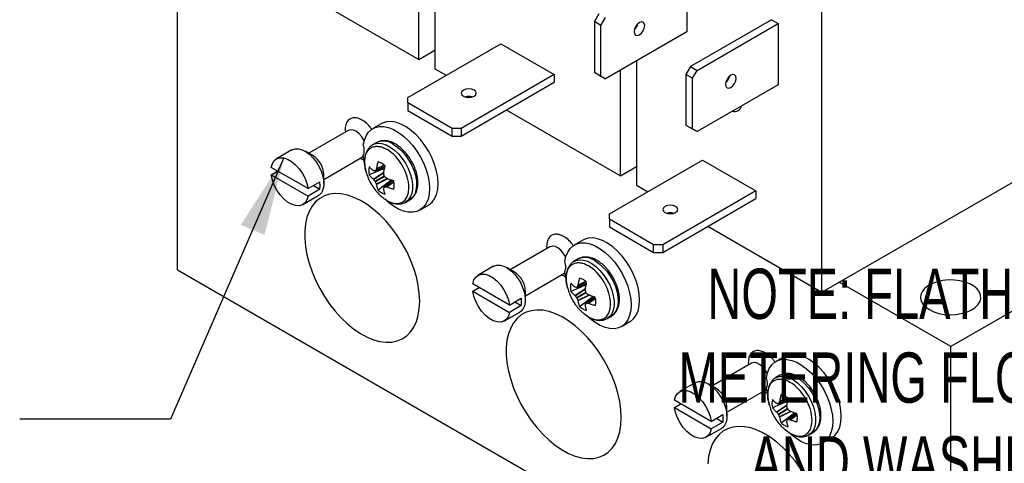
# Model space of a CAD drawing. Header units: inches. Extents: x 0.5 to 22.6, y 0.5 to 16.5.
# Tile 16 of 20: x 17.3 to 20.6, y 12.2 to 13.7. Entities that reach past the tile are written whole.
import ezdxf

# ---------------------------------------------------------------- set-up
doc = ezdxf.new("R2010")
doc.units = ezdxf.units.IN
doc.header["$LTSCALE"] = 2
doc.header["$MEASUREMENT"] = 0
doc.linetypes.add('SLD-Solid', pattern=[0])
doc.layers.add('TEXT', color=140, linetype='SLD-Solid', lineweight=25)
doc.styles.add('SLDTEXTSTYLE0', font='TXT', dxfattribs={"width": 0.7})
doc.dimstyles.new('SLDDIMSTYLE7', dxfattribs={"dimtxt": 0.18, "dimasz": 0.26, "dimexe": 0, "dimexo": 0.0625, "dimgap": 0, "dimtad": 0, "dimtih": 1, "dimtoh": 1, "dimdec": 0, "dimrnd": 1e-09, "dimzin": 0, "dimdsep": 46, "dimtxsty": 'Standard', "dimsah": 1, "dimcen": 0.09, "dimadec": 0, "dimazin": 0, "dimtfac": 0.26, "dimtdec": 0, "dimtofl": 0, "dimtmove": 0, "dimatfit": 3, "dimfxl": 0, "dimfrac": 2, "dimtolj": 1, "dimtzin": 0, "dimarcsym": 0})

msp = doc.modelspace()

# ---------------------------------------------------------------- linework, layer by layer
for p, q in [((17.8596, 12.8264), (17.8596, 14.0512)), ((18.6598, 13.5232), (18.6598, 13.8735)), ((18.7129, 13.9041), (18.7129, 13.4926)), ((19.548, 13.8172), (19.548, 13.6147)), ((18.2815, 13.7416), (18.6598, 13.5232)), ((19.9963, 12.7517), (19.9963, 13.7046)), ((19.2568, 13.6744), (19.2418, 13.6485)), ((19.2637, 13.6358), (19.2418, 13.6485)), ((19.2418, 13.6485), (19.2418, 13.4806)), ((19.2637, 13.6358), (19.2787, 13.6618)), ((19.8294, 13.6548), (19.5601, 13.4993)), ((19.8294, 13.6548), (19.8513, 13.6421)), ((19.2637, 13.468), (19.2637, 13.6358)), ((19.548, 13.6147), (19.2787, 13.4593)), ((19.3811, 13.6366), (19.3811, 13.63)), ((19.5821, 13.4867), (19.8513, 13.6421)), ((19.8513, 13.6421), (19.8513, 13.4396)), ((18.6232, 13.3968), (18.9321, 13.5751)), ((18.6598, 13.5232), (18.7129, 13.5538)), ((18.9321, 13.5751), (19.1089, 13.473)), ((19.3811, 13.5184), (19.3811, 13.1068)), ((18.7129, 13.4926), (18.751, 13.4706)), ((19.2418, 13.4806), (19.2637, 13.468)), ((19.2418, 13.4806), (19.2568, 13.4719)), ((19.3281, 13.1374), (19.3281, 13.4878)), ((19.5601, 13.4993), (19.5451, 13.4733)), ((19.5601, 13.4993), (19.5821, 13.4867)), ((19.5671, 13.4607), (19.5821, 13.4867)), ((19.1089, 13.473), (18.8, 13.2947)), ((18.8, 13.2694), (19.1089, 13.4477)), ((19.1089, 13.473), (19.1089, 13.4477)), ((19.2568, 13.4719), (19.2787, 13.4593)), ((19.2787, 13.4593), (19.2637, 13.468)), ((19.5671, 13.4607), (19.5451, 13.4733)), ((19.5451, 13.4733), (19.5451, 13.3055)), ((19.5671, 13.2928), (19.5671, 13.4607)), ((19.6821, 13.4579), (19.6854, 13.4565)), ((19.8513, 13.4396), (19.5821, 13.2842)), ((18.6232, 13.3795), (18.6232, 13.3968)), ((18.77, 13.2947), (18.6232, 13.3795)), ((18.6232, 13.3795), (18.6232, 13.3541)), ((18.6232, 13.3541), (18.77, 13.2694)), ((18.9497, 13.3558), (19.3281, 13.1374)), ((18.4257, 13.2878), (18.2947, 13.2121)), ((18.4154, 13.2894), (18.4162, 13.2823)), ((18.5354, 13.3102), (18.5071, 13.2939)), ((18.8, 13.2947), (18.77, 13.2947)), ((18.77, 13.2694), (18.77, 13.2947)), ((18.8, 13.2947), (18.8, 13.2694)), ((19.5451, 13.3055), (19.5671, 13.2928)), ((19.5451, 13.3055), (19.5601, 13.2968)), ((19.5601, 13.2968), (19.5821, 13.2842)), ((19.5821, 13.2842), (19.5671, 13.2928)), ((18.77, 13.2694), (18.8, 13.2694)), ((18.2391, 13.2233), (18.1878, 13.1937)), ((18.5202, 13.2477), (18.5069, 13.2401)), ((18.3093, 13.2037), (18.2828, 13.219)), ((18.3447, 13.1255), (18.4757, 13.2012)), ((18.4658, 13.1955), (18.4803, 13.1876)), ((18.479, 13.1852), (18.4758, 13.2048)), ((19.2914, 13.011), (19.6003, 13.1893)), ((19.6003, 13.1893), (19.7771, 13.0873)), ((18.2925, 13.095), (18.1706, 13.1654)), ((18.5464, 13.1619), (18.4957, 13.1404)), ((18.5151, 13.1536), (18.5473, 13.1675)), ((18.5474, 13.1679), (18.5158, 13.1543)), ((18.5459, 13.1723), (18.5188, 13.1597)), ((18.5452, 13.1729), (18.5192, 13.1607)), ((19.3281, 13.1374), (19.3811, 13.1681)), ((19.9963, 12.7517), (20.7345, 13.1779)), ((18.1706, 13.1409), (18.1918, 13.1531)), ((18.1706, 13.1409), (18.2925, 13.0705)), ((18.3447, 13.1118), (18.3447, 13.1424)), ((18.5087, 13.1267), (18.544, 13.1499)), ((18.5095, 13.1258), (18.5437, 13.1483)), ((18.5145, 13.1195), (18.5452, 13.1373)), ((18.5465, 13.135), (18.5158, 13.1172)), ((18.5553, 13.1282), (18.5188, 13.1098)), ((18.5569, 13.1276), (18.5192, 13.1087)), ((18.5245, 13.0905), (18.5684, 13.1237)), ((18.5737, 13.1217), (18.5456, 13.1008)), ((18.5465, 13.101), (18.5742, 13.1215)), ((18.2925, 13.095), (18.3314, 13.1175)), ((18.3314, 13.093), (18.2925, 13.0705)), ((18.3102, 13.1052), (18.3314, 13.093)), ((18.5527, 13.1009), (18.5772, 13.118)), ((18.5538, 13.1007), (18.5773, 13.1172)), ((19.3811, 13.1068), (19.4192, 13.0848)), ((18.2753, 13.0422), (18.3266, 13.0718)), ((18.6164, 13.0504), (18.6297, 13.0581)), ((19.7771, 13.0873), (19.4682, 12.909)), ((19.4682, 12.8837), (19.7771, 13.062)), ((19.7771, 13.0873), (19.7771, 13.062)), ((18.6631, 13.0237), (18.6914, 13.04)), ((19.2914, 12.9937), (19.2914, 13.011)), ((19.4382, 12.909), (19.2914, 12.9937)), ((19.2914, 12.9937), (19.2914, 12.9684)), ((19.2914, 12.9684), (19.4382, 12.8837)), ((19.6179, 12.9701), (19.9963, 12.7517)), ((21.13, 12.9796), (20.4229, 12.5714)), ((19.094, 12.902), (18.9629, 12.8264)), ((19.0836, 12.9036), (19.0844, 12.8965)), ((19.2036, 12.9244), (19.1753, 12.9081)), ((19.4682, 12.909), (19.4382, 12.909)), ((19.4382, 12.8837), (19.4382, 12.909)), ((19.4682, 12.909), (19.4682, 12.8837)), ((19.1884, 12.862), (19.1751, 12.8543)), ((19.4382, 12.8837), (19.4682, 12.8837)), ((18.9073, 12.8376), (18.856, 12.808)), ((18.9775, 12.8179), (18.951, 12.8332)), ((17.8596, 12.8264), (20.4229, 11.3466)), ((19.0129, 12.7398), (19.144, 12.8154)), ((19.134, 12.8097), (19.1485, 12.8018)), ((19.1472, 12.7995), (19.144, 12.819)), ((18.9607, 12.7093), (18.8388, 12.7796)), ((18.8388, 12.7551), (18.86, 12.7674)), ((19.2146, 12.7761), (19.1639, 12.7546)), ((19.177, 12.741), (19.2122, 12.7641)), ((19.1777, 12.7401), (19.2119, 12.7625)), ((19.1834, 12.7678), (19.2155, 12.7817)), ((19.2156, 12.7822), (19.184, 12.7685)), ((19.2141, 12.7865), (19.187, 12.7739)), ((19.2134, 12.7871), (19.1874, 12.775)), ((20.4229, 12.5714), (20.0534, 12.7847)), ((18.8388, 12.7551), (18.9607, 12.6848)), ((18.9607, 12.7093), (18.9996, 12.7317)), ((19.0129, 12.7261), (19.0129, 12.7567)), ((19.1827, 12.7338), (19.2134, 12.7515)), ((19.2147, 12.7492), (19.184, 12.7315)), ((19.2236, 12.7424), (19.187, 12.724)), ((19.2251, 12.7419), (19.1874, 12.7229)), ((19.1927, 12.7048), (19.2367, 12.7379)), ((19.242, 12.7359), (19.2138, 12.715)), ((19.2148, 12.7153), (19.2424, 12.7358)), ((19.2209, 12.7151), (19.2454, 12.7323)), ((19.222, 12.7149), (19.2456, 12.7314)), ((18.9996, 12.7072), (18.9607, 12.6848)), ((18.9784, 12.7195), (18.9996, 12.7072)), ((18.9435, 12.6564), (18.9948, 12.686)), ((19.2846, 12.6647), (19.2979, 12.6723)), ((19.3313, 12.6379), (19.3596, 12.6542)), ((20.4229, 11.3466), (20.4229, 12.5714)), ((19.8718, 12.5387), (19.8435, 12.5224)), ((19.7622, 12.5163), (19.6311, 12.4406)), ((19.7518, 12.5179), (19.7526, 12.5108)), ((19.8566, 12.4762), (19.8434, 12.4686)), ((19.5755, 12.4518), (19.5242, 12.4222)), ((19.6458, 12.4322), (19.6192, 12.4475)), ((19.6811, 12.354), (19.8122, 12.4297)), ((19.8022, 12.4239), (19.8167, 12.4161)), ((19.8154, 12.4137), (19.8122, 12.4333)), ((19.6289, 12.3235), (19.507, 12.3939)), ((19.507, 12.3694), (19.5282, 12.3816)), ((19.6811, 12.3403), (19.6811, 12.3709)), ((19.8828, 12.3904), (19.8321, 12.3689)), ((19.8452, 12.3552), (19.8804, 12.3784)), ((19.846, 12.3543), (19.8801, 12.3768)), ((19.8516, 12.3821), (19.8837, 12.396)), ((19.8838, 12.3964), (19.8522, 12.3827)), ((19.8823, 12.4008), (19.8552, 12.3882)), ((19.8816, 12.4014), (19.8556, 12.3892)), ((19.507, 12.3694), (19.6289, 12.299)), ((19.6289, 12.3235), (19.6678, 12.346)), ((19.8509, 12.348), (19.8816, 12.3658)), ((19.883, 12.3635), (19.8522, 12.3457)), ((19.8918, 12.3567), (19.8552, 12.3383)), ((19.8933, 12.3561), (19.8556, 12.3372)), ((19.8609, 12.319), (19.9049, 12.3522)), ((19.9102, 12.3502), (19.882, 12.3293)), ((19.883, 12.3295), (19.9106, 12.35)), ((19.8892, 12.3294), (19.9136, 12.3465)), ((19.8903, 12.3292), (19.9138, 12.3456)), ((19.6678, 12.3215), (19.6289, 12.299)), ((19.6466, 12.3337), (19.6678, 12.3215)), ((19.6117, 12.2707), (19.663, 12.3003)), ((19.9529, 12.2789), (19.9661, 12.2865)), ((19.9995, 12.2522), (20.0278, 12.2685))]:
    msp.add_line(p, q)
at = {"flags": 128}
for points in [[(19.391, 13.6458), (19.3842, 13.6403), (19.3785, 13.6326), (19.3747, 13.6237), (19.3733, 13.6152), (19.3747, 13.6081), (19.3785, 13.6037), (19.3842, 13.6026), (19.391, 13.6049)], [(19.391, 13.6049), (19.3978, 13.6104), (19.4035, 13.6181), (19.4073, 13.627), (19.4087, 13.6356), (19.4073, 13.6426), (19.4035, 13.647), (19.3978, 13.6481), (19.391, 13.6458)], [(19.6943, 13.4707), (19.6876, 13.4652), (19.6818, 13.4575), (19.678, 13.4486), (19.6767, 13.44), (19.678, 13.433), (19.6818, 13.4286), (19.6876, 13.4275), (19.6943, 13.4298)], [(19.6943, 13.4298), (19.7011, 13.4353), (19.7068, 13.443), (19.7107, 13.4519), (19.712, 13.4604), (19.7107, 13.4675), (19.7068, 13.4719), (19.7011, 13.473), (19.6943, 13.4707)], [(18.8076, 13.4216), (18.8022, 13.4169), (18.8003, 13.4114), (18.8022, 13.4059), (18.8076, 13.4012), (18.8157, 13.398), (18.8253, 13.3969), (18.8349, 13.398), (18.843, 13.4012)], [(18.843, 13.4012), (18.8484, 13.4059), (18.8503, 13.4114), (18.8484, 13.4169), (18.843, 13.4216), (18.8349, 13.4247), (18.8253, 13.4258), (18.8157, 13.4247), (18.8076, 13.4216)], [(18.6914, 13.04), (18.6928, 13.0408), (18.7036, 13.0497), (18.7122, 13.0615), (18.7185, 13.0759), (18.7224, 13.0927), (18.7237, 13.1114), (18.7224, 13.1316), (18.7185, 13.1529), (18.7122, 13.1746), (18.7036, 13.1964), (18.6928, 13.2176), (18.6802, 13.2379), (18.666, 13.2567), (18.6505, 13.2736), (18.6342, 13.2881), (18.6174, 13.3), (18.6006, 13.309), (18.584, 13.3148), (18.5681, 13.3174), (18.5532, 13.3166), (18.5398, 13.3125), (18.5354, 13.3102)], [(18.4786, 13.2535), (18.4777, 13.2553), (18.4706, 13.2668), (18.4621, 13.2766), (18.4527, 13.2841), (18.4432, 13.2887), (18.4342, 13.2901), (18.4264, 13.2882), (18.4257, 13.2878)], [(18.4758, 13.239), (18.4792, 13.2557), (18.4851, 13.2702), (18.4932, 13.2822), (18.5033, 13.2915), (18.5153, 13.2977), (18.5289, 13.3008), (18.5438, 13.3007), (18.5596, 13.2974), (18.5759, 13.291), (18.5925, 13.2816), (18.6089, 13.2694), (18.6248, 13.2547), (18.6397, 13.2379), (18.6535, 13.2192), (18.6657, 13.1992), (18.676, 13.1783), (18.6844, 13.157), (18.6905, 13.1357), (18.6942, 13.1149), (18.6954, 13.0951), (18.6942, 13.0767), (18.6905, 13.0602), (18.6844, 13.0459), (18.676, 13.0342), (18.6657, 13.0253), (18.6535, 13.0193), (18.6397, 13.0166), (18.6248, 13.017), (18.6089, 13.0206), (18.5925, 13.0274), (18.5759, 13.0371), (18.5596, 13.0496), (18.5472, 13.061)], [(18.2391, 13.2233), (18.2402, 13.2239), (18.2501, 13.2271), (18.2613, 13.2269), (18.2734, 13.2236), (18.2859, 13.2171), (18.2983, 13.2078), (18.3101, 13.196), (18.3207, 13.1822), (18.3298, 13.167), (18.3369, 13.151), (18.3418, 13.1348), (18.3444, 13.1192), (18.3444, 13.1048), (18.3418, 13.0921), (18.3369, 13.0816), (18.3298, 13.0739), (18.3266, 13.0718)], [(18.5063, 13.2397), (18.5134, 13.243), (18.525, 13.2452), (18.5377, 13.2441), (18.5513, 13.2398), (18.5651, 13.2326), (18.5789, 13.2225), (18.5921, 13.2099), (18.6043, 13.1952), (18.6152, 13.179), (18.6243, 13.1616), (18.6314, 13.1438), (18.6363, 13.1259), (18.6388, 13.1087), (18.6388, 13.0927), (18.6363, 13.0784), (18.6314, 13.0662), (18.6243, 13.0565), (18.616, 13.0502)], [(18.5749, 13.2423), (18.5887, 13.2329), (18.6021, 13.2209), (18.6146, 13.2067), (18.6259, 13.1908), (18.6354, 13.1737), (18.6431, 13.1559), (18.6486, 13.138), (18.6516, 13.1206), (18.6523, 13.1042), (18.6504, 13.0894), (18.6461, 13.0766), (18.6395, 13.0663), (18.6309, 13.0588), (18.6297, 13.0581)], [(18.1706, 13.1654), (18.1743, 13.178), (18.1806, 13.1879), (18.1892, 13.1945), (18.1998, 13.1976), (18.2119, 13.197), (18.2249, 13.1928), (18.2382, 13.1851), (18.2512, 13.1744), (18.2632, 13.161), (18.2739, 13.1456), (18.2825, 13.129), (18.2888, 13.1119), (18.2925, 13.095)], [(18.5456, 13.1667), (18.5459, 13.1645), (18.5464, 13.1619)], [(18.2925, 13.0705), (18.2888, 13.0579), (18.2825, 13.048), (18.2739, 13.0414), (18.2632, 13.0383), (18.2512, 13.0389), (18.2382, 13.0431), (18.2249, 13.0507), (18.2119, 13.0615), (18.1998, 13.0749), (18.1892, 13.0902), (18.1806, 13.1069), (18.1743, 13.124), (18.1706, 13.1409)], [(18.5684, 13.1237), (18.5705, 13.122), (18.5723, 13.1206)], [(18.6628, 12.722), (18.6615, 12.7478), (18.6578, 12.7747), (18.6517, 12.8024), (18.6432, 12.8305), (18.6325, 12.8586), (18.6197, 12.8863), (18.605, 12.9134), (18.5885, 12.9394), (18.5705, 12.9639), (18.5512, 12.9868), (18.5309, 13.0077), (18.5099, 13.0262), (18.4883, 13.0423), (18.4665, 13.0555), (18.4448, 13.0659), (18.4234, 13.0733), (18.4027, 13.0774), (18.3829, 13.0784), (18.3642, 13.0762), (18.347, 13.0708), (18.3314, 13.0623), (18.3176, 13.0508), (18.3058, 13.0364), (18.2962, 13.0194), (18.2889, 12.9999), (18.2839, 12.9783), (18.2814, 12.9547), (18.2814, 12.9295), (18.2839, 12.9031), (18.2889, 12.8758), (18.2962, 12.8478), (18.3058, 12.8197), (18.3176, 12.7917), (18.3314, 12.7643), (18.347, 12.7377), (18.3642, 12.7124), (18.3829, 12.6887), (18.4027, 12.6668), (18.4234, 12.647), (18.4448, 12.6297), (18.4665, 12.615), (18.4883, 12.6032), (18.5099, 12.5943), (18.5309, 12.5885), (18.5512, 12.5859), (18.5705, 12.5865), (18.5885, 12.5904), (18.605, 12.5973), (18.6197, 12.6074), (18.6325, 12.6203), (18.6432, 12.6361), (18.6517, 12.6543), (18.6578, 12.6749), (18.6615, 12.6976), (18.6628, 12.722)], [(19.4758, 13.0358), (19.4704, 13.0312), (19.4685, 13.0256), (19.4704, 13.0201), (19.4758, 13.0154), (19.484, 13.0123), (19.4935, 13.0112), (19.5031, 13.0123), (19.5112, 13.0154)], [(19.5112, 13.0154), (19.5166, 13.0201), (19.5185, 13.0256), (19.5166, 13.0312), (19.5112, 13.0358), (19.5031, 13.039), (19.4935, 13.0401), (19.484, 13.039), (19.4758, 13.0358)], [(19.3596, 12.6542), (19.361, 12.6551), (19.3718, 12.6639), (19.3804, 12.6757), (19.3868, 12.6902), (19.3906, 12.7069), (19.3919, 12.7257), (19.3906, 12.7459), (19.3868, 12.7671), (19.3804, 12.7889), (19.3718, 12.8106), (19.361, 12.8319), (19.3484, 12.8522), (19.3342, 12.8709), (19.3188, 12.8878), (19.3025, 12.9024), (19.2857, 12.9143), (19.2688, 12.9233), (19.2522, 12.9291), (19.2363, 12.9316), (19.2214, 12.9308), (19.208, 12.9267), (19.2036, 12.9244)], [(19.1468, 12.8678), (19.1459, 12.8696), (19.1388, 12.881), (19.1303, 12.8909), (19.1209, 12.8984), (19.1114, 12.903), (19.1024, 12.9044), (19.0947, 12.9024), (19.094, 12.902)], [(19.144, 12.8532), (19.1474, 12.8699), (19.1533, 12.8845), (19.1614, 12.8965), (19.1716, 12.9057), (19.1836, 12.912), (19.1972, 12.9151), (19.212, 12.915), (19.2278, 12.9117), (19.2442, 12.9052), (19.2607, 12.8958), (19.2771, 12.8836), (19.293, 12.869), (19.308, 12.8521), (19.3217, 12.8335), (19.3339, 12.8135), (19.3443, 12.7926), (19.3526, 12.7712), (19.3587, 12.7499), (19.3624, 12.7291), (19.3636, 12.7093), (19.3624, 12.691), (19.3587, 12.6745), (19.3526, 12.6602), (19.3443, 12.6484), (19.3339, 12.6395), (19.3217, 12.6336), (19.308, 12.6308), (19.293, 12.6313), (19.2771, 12.6349), (19.2607, 12.6416), (19.2442, 12.6514), (19.2278, 12.6638), (19.2154, 12.6753)], [(18.9073, 12.8376), (18.9084, 12.8382), (18.9183, 12.8413), (18.9295, 12.8412), (18.9417, 12.8378), (18.9542, 12.8313), (18.9665, 12.822), (18.9783, 12.8102), (18.9889, 12.7964), (18.998, 12.7812), (19.0051, 12.7652), (19.0101, 12.7491), (19.0126, 12.7335), (19.0126, 12.719), (19.0101, 12.7063), (19.0051, 12.6959), (18.998, 12.6881), (18.9948, 12.686)], [(19.1745, 12.854), (19.1816, 12.8573), (19.1932, 12.8594), (19.206, 12.8583), (19.2195, 12.8541), (19.2334, 12.8468), (19.2471, 12.8367), (19.2603, 12.8241), (19.2725, 12.8095), (19.2834, 12.7932), (19.2925, 12.7759), (19.2996, 12.758), (19.3045, 12.7402), (19.307, 12.723), (19.307, 12.707), (19.3045, 12.6926), (19.2996, 12.6804), (19.2925, 12.6708), (19.2842, 12.6644)], [(19.2431, 12.8565), (19.257, 12.8471), (19.2703, 12.8351), (19.2828, 12.821), (19.2941, 12.8051), (19.3037, 12.7879), (19.3113, 12.7701), (19.3168, 12.7523), (19.3199, 12.7348), (19.3205, 12.7185), (19.3186, 12.7037), (19.3143, 12.6909), (19.3077, 12.6806), (19.2991, 12.673), (19.2979, 12.6723)], [(18.8388, 12.7796), (18.8425, 12.7923), (18.8488, 12.8021), (18.8574, 12.8087), (18.8681, 12.8119), (18.8801, 12.8113), (18.8931, 12.8071), (18.9064, 12.7994), (18.9194, 12.7886), (18.9315, 12.7753), (18.9421, 12.7599), (18.9507, 12.7433), (18.957, 12.7261), (18.9607, 12.7093)], [(19.2138, 12.781), (19.2141, 12.7787), (19.2146, 12.7761)], [(20.3522, 12.6939), (20.3668, 12.6869), (20.3835, 12.6816), (20.4016, 12.6783), (20.4205, 12.677), (20.4394, 12.6778), (20.4578, 12.6806), (20.4749, 12.6854), (20.4901, 12.692), (20.5029, 12.7001), (20.5128, 12.7095), (20.5195, 12.7198), (20.5226, 12.7306), (20.5222, 12.7416), (20.5181, 12.7523), (20.5106, 12.7624), (20.5, 12.7715), (20.4865, 12.7792), (20.4708, 12.7854), (20.4533, 12.7897), (20.4347, 12.792), (20.4157, 12.7923), (20.397, 12.7905), (20.3792, 12.7866), (20.3629, 12.7809), (20.3489, 12.7735), (20.3375, 12.7648), (20.3292, 12.7549), (20.3243, 12.7443), (20.3229, 12.7333), (20.3252, 12.7224), (20.3309, 12.712), (20.3401, 12.7024), (20.3522, 12.6939)], [(18.9607, 12.6848), (18.957, 12.6721), (18.9507, 12.6623), (18.9421, 12.6556), (18.9315, 12.6525), (18.9194, 12.6531), (18.9064, 12.6573), (18.8931, 12.665), (18.8801, 12.6758), (18.8681, 12.6891), (18.8574, 12.7045), (18.8488, 12.7211), (18.8425, 12.7383), (18.8388, 12.7551)], [(19.2367, 12.7379), (19.2387, 12.7362), (19.2405, 12.7348)], [(19.331, 12.3362), (19.3298, 12.3621), (19.326, 12.389), (19.3199, 12.4167), (19.3114, 12.4447), (19.3007, 12.4728), (19.2879, 12.5006), (19.2732, 12.5276), (19.2567, 12.5536), (19.2387, 12.5782), (19.2194, 12.6011), (19.1991, 12.6219), (19.1781, 12.6405), (19.1565, 12.6565), (19.1347, 12.6698), (19.113, 12.6802), (19.0917, 12.6875), (19.0709, 12.6917), (19.0511, 12.6927), (19.0325, 12.6905), (19.0152, 12.6851), (18.9996, 12.6765), (18.9858, 12.665), (18.974, 12.6507), (18.9644, 12.6336), (18.9571, 12.6142), (18.9521, 12.5925), (18.9497, 12.5689), (18.9497, 12.5438), (18.9521, 12.5174), (18.9571, 12.49), (18.9644, 12.4621), (18.974, 12.4339), (18.9858, 12.406), (18.9996, 12.3785), (19.0152, 12.352), (19.0325, 12.3267), (19.0511, 12.3029), (19.0709, 12.281), (19.0917, 12.2613), (19.113, 12.2439), (19.1347, 12.2293), (19.1565, 12.2174), (19.1781, 12.2085), (19.1991, 12.2028), (19.2194, 12.2002), (19.2387, 12.2008), (19.2567, 12.2046), (19.2732, 12.2116), (19.2879, 12.2216), (19.3007, 12.2346), (19.3114, 12.2503), (19.3199, 12.2686), (19.326, 12.2892), (19.3298, 12.3118), (19.331, 12.3362)], [(20.0278, 12.2685), (20.0292, 12.2693), (20.04, 12.2782), (20.0486, 12.29), (20.055, 12.3044), (20.0588, 12.3212), (20.0601, 12.3399), (20.0588, 12.3601), (20.055, 12.3813), (20.0486, 12.4031), (20.04, 12.4249), (20.0292, 12.4461), (20.0166, 12.4664), (20.0024, 12.4852), (19.987, 12.5021), (19.9707, 12.5166), (19.9539, 12.5285), (19.937, 12.5375), (19.9204, 12.5433), (19.9045, 12.5459), (19.8897, 12.5451), (19.8762, 12.541), (19.8718, 12.5387)], [(19.815, 12.482), (19.8142, 12.4838), (19.8071, 12.4953), (19.7985, 12.5051), (19.7891, 12.5126), (19.7796, 12.5172), (19.7706, 12.5186), (19.7629, 12.5167), (19.7622, 12.5163)], [(19.8122, 12.4675), (19.8157, 12.4842), (19.8215, 12.4987), (19.8296, 12.5107), (19.8398, 12.52), (19.8518, 12.5262), (19.8654, 12.5293), (19.8802, 12.5292), (19.896, 12.5259), (19.9124, 12.5195), (19.9289, 12.5101), (19.9453, 12.4979), (19.9612, 12.4832), (19.9762, 12.4664), (19.9899, 12.4477), (20.0021, 12.4277), (20.0125, 12.4068), (20.0208, 12.3855), (20.0269, 12.3642), (20.0306, 12.3434), (20.0318, 12.3236), (20.0306, 12.3052), (20.0269, 12.2887), (20.0208, 12.2744), (20.0125, 12.2627), (20.0021, 12.2538), (19.9899, 12.2478), (19.9762, 12.2451), (19.9612, 12.2455), (19.9453, 12.2491), (19.9289, 12.2559), (19.9124, 12.2656), (19.896, 12.2781), (19.8836, 12.2895)], [(19.8428, 12.4682), (19.8498, 12.4715), (19.8614, 12.4737), (19.8742, 12.4726), (19.8877, 12.4683), (19.9016, 12.4611), (19.9153, 12.451), (19.9285, 12.4384), (19.9408, 12.4237), (19.9516, 12.4075), (19.9607, 12.3901), (19.9679, 12.3723), (19.9727, 12.3544), (19.9752, 12.3372), (19.9752, 12.3212), (19.9727, 12.3069), (19.9679, 12.2947), (19.9607, 12.285), (19.9525, 12.2787)], [(19.9113, 12.4708), (19.9252, 12.4614), (19.9386, 12.4494), (19.9511, 12.4352), (19.9623, 12.4193), (19.9719, 12.4022), (19.9795, 12.3844), (19.985, 12.3665), (19.9881, 12.3491), (19.9887, 12.3327), (19.9868, 12.3179), (19.9825, 12.3051), (19.976, 12.2948), (19.9673, 12.2873), (19.9661, 12.2865)], [(19.5755, 12.4518), (19.5766, 12.4524), (19.5865, 12.4556), (19.5978, 12.4554), (19.6099, 12.4521), (19.6224, 12.4456), (19.6347, 12.4362), (19.6465, 12.4245), (19.6571, 12.4107), (19.6662, 12.3955), (19.6733, 12.3795), (19.6783, 12.3633), (19.6808, 12.3477), (19.6808, 12.3333), (19.6783, 12.3206), (19.6733, 12.3101), (19.6662, 12.3024), (19.663, 12.3003)], [(19.507, 12.3939), (19.5107, 12.4065), (19.517, 12.4164), (19.5257, 12.423), (19.5363, 12.4261), (19.5484, 12.4255), (19.5613, 12.4213), (19.5746, 12.4136), (19.5876, 12.4029), (19.5997, 12.3895), (19.6103, 12.3741), (19.6189, 12.3575), (19.6253, 12.3404), (19.6289, 12.3235)], [(19.882, 12.3952), (19.8823, 12.393), (19.8828, 12.3904)], [(19.6289, 12.299), (19.6253, 12.2864), (19.6189, 12.2765), (19.6103, 12.2699), (19.5997, 12.2668), (19.5876, 12.2674), (19.5746, 12.2716), (19.5613, 12.2792), (19.5484, 12.29), (19.5363, 12.3034), (19.5257, 12.3187), (19.517, 12.3354), (19.5107, 12.3525), (19.507, 12.3694)], [(19.9049, 12.3522), (19.9069, 12.3505), (19.9087, 12.3491)], [(19.9249, 12.1679), (19.9069, 12.1924), (19.8877, 12.2153), (19.8674, 12.2362), (19.8463, 12.2547), (19.8247, 12.2707), (19.8029, 12.284), (19.7812, 12.2944), (19.7599, 12.3017), (19.7392, 12.3059), (19.7193, 12.3069), (19.7007, 12.3047), (19.6834, 12.2993), (19.6678, 12.2908), (19.654, 12.2793), (19.6422, 12.2649), (19.6326, 12.2479), (19.6253, 12.2284), (19.6204, 12.2068), (19.6179, 12.1832)]]:
    msp.add_lwpolyline(points, dxfattribs=at)
for centre, radius, start, end in [((19.3462, 13.6512), 0.0408, 312.8712, 347.1342), ((19.6496, 13.4761), 0.0408, 312.8712, 347.1342), ((18.8253, 13.3597), 0.0408, 72.8868, 107.1132), ((19.7067, 13.3746), 0.0236, 252.665, 347.0478), ((18.5429, 13.1979), 0.0548, 54.1923, 114.4972), ((18.4168, 13.2191), 0.0622, 0.8164, 18.6101), ((18.4459, 13.2191), 0.0331, 334.3825, 1.5325), ((18.2694, 13.1398), 0.0753, 2.0056, 57.9891), ((18.5497, 13.1539), 0.0557, 165.9439, 194.0561), ((18.5133, 13.1406), 0.0448, 59.4052, 75.6444), ((18.5017, 13.1205), 0.0681, 47.3238, 59.6091), ((18.2391, 13.1044), 0.0932, 0.1611, 8.0395), ((18.2602, 13.1044), 0.0721, 350.854, 0.2083), ((18.5706, 13.1406), 0.0681, 227.3238, 239.6091), ((18.5102, 13.1057), 0.0681, 0.3935, 12.6771), ((18.5335, 13.1057), 0.0449, 344.3611, 0.5973), ((18.559, 13.1205), 0.0448, 239.4052, 255.6444), ((19.4935, 12.974), 0.0408, 72.8868, 107.1132), ((19.2111, 12.8121), 0.0548, 54.1923, 114.4972), ((19.0851, 12.8334), 0.0622, 0.8164, 18.6101), ((19.1141, 12.8334), 0.0331, 334.3825, 1.5325), ((18.9376, 12.754), 0.0753, 2.0056, 57.9891), ((19.1816, 12.7548), 0.0448, 59.4052, 75.6444), ((19.2179, 12.7681), 0.0557, 165.9439, 194.0561), ((19.1699, 12.7347), 0.0681, 47.3238, 59.6091), ((18.9073, 12.7187), 0.0932, 0.1611, 8.0395), ((19.1784, 12.72), 0.0681, 0.3935, 12.6771), ((18.9284, 12.7187), 0.0721, 350.854, 0.2083), ((19.2388, 12.7548), 0.0681, 227.3238, 239.6091), ((19.2017, 12.72), 0.0449, 344.3611, 0.5973), ((19.2272, 12.7347), 0.0448, 239.4052, 255.6444), ((19.8793, 12.4264), 0.0548, 54.1923, 114.4972), ((19.7533, 12.4476), 0.0622, 0.8164, 18.6101), ((19.7823, 12.4476), 0.0331, 334.3825, 1.5325), ((19.6058, 12.3683), 0.0753, 2.0056, 57.9891), ((19.8498, 12.3691), 0.0448, 59.4052, 75.6444), ((19.8382, 12.349), 0.0681, 47.3238, 59.6091), ((19.8861, 12.3824), 0.0557, 165.9439, 194.0561), ((19.5755, 12.3329), 0.0932, 0.1611, 8.0395), ((19.8467, 12.3342), 0.0681, 0.3935, 12.6771), ((19.5967, 12.3329), 0.0721, 350.854, 0.2083), ((19.907, 12.3691), 0.0681, 227.3238, 239.6091), ((19.8954, 12.3489), 0.0448, 239.4052, 255.6444), ((19.8699, 12.3342), 0.0449, 344.3611, 0.5973)]:
    msp.add_arc(centre, radius, start, end)
for points, knots in [([(18.5038, 13.2916), (18.5019, 13.2944), (18.4955, 13.3037), (18.482, 13.316), (18.4654, 13.3264), (18.4494, 13.3306), (18.4352, 13.3289), (18.4241, 13.3209), (18.4167, 13.3075), (18.4158, 13.2953), (18.4154, 13.2894)], [0, 0, 0, 0, 0.059226, 0.196096, 0.332966, 0.464064, 0.595162, 0.732032, 0.868902, 1, 1, 1, 1]), ([(18.4263, 13.2882), (18.4262, 13.2881), (18.4262, 13.2881), (18.4259, 13.2879), (18.4258, 13.2879)], [0, 0, 0, 0, 0.615337, 1, 1, 1, 1]), ([(18.6349, 13.1875), (18.6317, 13.1929), (18.6271, 13.2003), (18.6193, 13.2105), (18.6123, 13.2186), (18.6036, 13.2273), (18.594, 13.2353), (18.5838, 13.2423), (18.5731, 13.2479), (18.562, 13.252), (18.5508, 13.2542), (18.5396, 13.2542), (18.5293, 13.2523), (18.5234, 13.2492), (18.5208, 13.2478)], [0, 0, 0, 0, 0.112541, 0.158278, 0.233595, 0.310852, 0.392867, 0.477558, 0.564277, 0.652561, 0.742027, 0.832595, 0.924822, 1, 1, 1, 1]), ([(18.5062, 13.2395), (18.5059, 13.2394), (18.5019, 13.2375), (18.4957, 13.2315), (18.4885, 13.2218), (18.4835, 13.2104), (18.4806, 13.1976), (18.4797, 13.1841), (18.4807, 13.1703), (18.4825, 13.1588), (18.4845, 13.152), (18.4852, 13.1497)], [0, 0, 0, 0, 0.011793, 0.151656, 0.284264, 0.419513, 0.555194, 0.688632, 0.817576, 0.939275, 1, 1, 1, 1]), ([(18.4853, 13.1492), (18.4839, 13.1548), (18.4809, 13.1664), (18.4797, 13.1833), (18.4811, 13.1991), (18.4853, 13.2127), (18.4921, 13.2235), (18.5013, 13.2312), (18.5125, 13.2353), (18.5253, 13.2358), (18.5392, 13.2328), (18.5488, 13.2279), (18.5536, 13.2254)], [0, 0, 0, 0, 0.0904, 0.191466, 0.292533, 0.3936, 0.494666, 0.595733, 0.6968, 0.797867, 0.898933, 1, 1, 1, 1]), ([(18.5536, 13.0557), (18.5942, 13.0323), (18.6271, 13.0514), (18.6271, 13.145), (18.5942, 13.202), (18.5536, 13.2254)], [0, 0, 0, 0, 0.5, 0.5, 1, 1, 1, 1]), ([(18.6295, 13.0582), (18.6301, 13.0585), (18.6344, 13.0604), (18.6408, 13.0666), (18.6481, 13.0763), (18.6531, 13.0878), (18.656, 13.1005), (18.6569, 13.114), (18.656, 13.1278), (18.6535, 13.1414), (18.6502, 13.1536), (18.6462, 13.1646), (18.6414, 13.1757), (18.6373, 13.1832), (18.6349, 13.1875)], [0, 0, 0, 0, 0.016122, 0.11871, 0.215976, 0.315181, 0.414702, 0.512577, 0.607156, 0.696421, 0.782412, 0.845067, 0.911976, 1, 1, 1, 1]), ([(18.5087, 13.1547), (18.5075, 13.1557), (18.5051, 13.1578), (18.5017, 13.1609), (18.4986, 13.1641), (18.4966, 13.1663), (18.4957, 13.1674)], [0, 0, 0, 0, 0.250188, 0.5, 0.749812, 1, 1, 1, 1]), ([(18.5245, 13.184), (18.5239, 13.1821), (18.5228, 13.1782), (18.5214, 13.1723), (18.5202, 13.1665), (18.5195, 13.1627), (18.5192, 13.1607)], [0, 0, 0, 0, 0.250188, 0.5, 0.749812, 1, 1, 1, 1]), ([(18.5434, 13.1467), (18.5437, 13.1487), (18.5443, 13.1526), (18.5453, 13.1585), (18.5465, 13.1645), (18.5474, 13.1685), (18.5479, 13.1705)], [0, 0, 0, 0, 0.2501883, 0.5, 0.7498117, 1, 1, 1, 1]), ([(18.4855, 13.1493), (18.4871, 13.1439), (18.4908, 13.1309), (18.5004, 13.1116), (18.5125, 13.0926), (18.5225, 13.082), (18.527, 13.0772)], [0, 0, 0, 0, 0.200597, 0.481071, 0.764817, 1, 1, 1, 1]), ([(18.4957, 13.1404), (18.4966, 13.1392), (18.4986, 13.1368), (18.5017, 13.1333), (18.5051, 13.13), (18.5075, 13.1278), (18.5087, 13.1267)], [0, 0, 0, 0, 0.250188, 0.5, 0.749812, 1, 1, 1, 1]), ([(18.5767, 13.1207), (18.5747, 13.1213), (18.5707, 13.1225), (18.565, 13.1244), (18.5593, 13.1265), (18.5557, 13.128), (18.5538, 13.1287)], [0, 0, 0, 0, 0.250188, 0.5, 0.749812, 1, 1, 1, 1]), ([(18.5192, 13.1087), (18.5195, 13.1071), (18.5202, 13.1039), (18.5214, 13.0993), (18.5228, 13.0948), (18.5239, 13.0919), (18.5245, 13.0905)], [0, 0, 0, 0, 0.250188, 0.5, 0.749812, 1, 1, 1, 1]), ([(18.5479, 13.077), (18.5474, 13.0784), (18.5465, 13.0811), (18.5453, 13.0855), (18.5443, 13.09), (18.5437, 13.0931), (18.5434, 13.0947)], [0, 0, 0, 0, 0.2501883, 0.5, 0.7498117, 1, 1, 1, 1]), ([(18.5538, 13.1007), (18.5557, 13.1), (18.5593, 13.0987), (18.565, 13.0968), (18.5707, 13.0951), (18.5747, 13.0941), (18.5767, 13.0936)], [0, 0, 0, 0, 0.250188, 0.5, 0.749812, 1, 1, 1, 1]), ([(18.5536, 13.0557), (18.5488, 13.0588), (18.5396, 13.0646), (18.531, 13.0731), (18.5269, 13.0771)], [0, 0, 0, 0, 0.527424, 1, 1, 1, 1]), ([(18.557, 13.0539), (18.5592, 13.0527), (18.5649, 13.0495), (18.5746, 13.0462), (18.5858, 13.044), (18.597, 13.0439), (18.6073, 13.0458), (18.6132, 13.0489), (18.6158, 13.0503)], [0, 0, 0, 0, 0.107258, 0.288124, 0.471413, 0.656958, 0.845903, 1, 1, 1, 1]), ([(19.172, 12.9058), (19.1701, 12.9086), (19.1637, 12.918), (19.1502, 12.9303), (19.1336, 12.9406), (19.1176, 12.9449), (19.1035, 12.9431), (19.0923, 12.9351), (19.085, 12.9218), (19.0841, 12.9096), (19.0836, 12.9036)], [0, 0, 0, 0, 0.059226, 0.196096, 0.332966, 0.464064, 0.595162, 0.732032, 0.868902, 1, 1, 1, 1]), ([(19.0945, 12.9024), (19.0945, 12.9024), (19.0944, 12.9023), (19.0941, 12.9022), (19.094, 12.9021)], [0, 0, 0, 0, 0.615337, 1, 1, 1, 1]), ([(19.3032, 12.8018), (19.2999, 12.8071), (19.2953, 12.8146), (19.2875, 12.8247), (19.2805, 12.8329), (19.2718, 12.8416), (19.2622, 12.8496), (19.252, 12.8565), (19.2413, 12.8622), (19.2302, 12.8662), (19.219, 12.8684), (19.2078, 12.8684), (19.1975, 12.8666), (19.1916, 12.8634), (19.189, 12.862)], [0, 0, 0, 0, 0.112541, 0.158278, 0.233595, 0.310852, 0.392867, 0.477558, 0.564277, 0.652561, 0.742027, 0.832595, 0.924822, 1, 1, 1, 1]), ([(19.1745, 12.8538), (19.1741, 12.8536), (19.1701, 12.8518), (19.164, 12.8458), (19.1567, 12.8361), (19.1517, 12.8246), (19.1488, 12.8119), (19.1479, 12.7984), (19.1489, 12.7846), (19.1508, 12.7731), (19.1528, 12.7662), (19.1534, 12.7639)], [0, 0, 0, 0, 0.0117933, 0.1516558, 0.2842636, 0.4195131, 0.5551943, 0.6886321, 0.8175762, 0.9392749, 1, 1, 1, 1]), ([(19.1535, 12.7635), (19.1521, 12.769), (19.1491, 12.7807), (19.1479, 12.7975), (19.1493, 12.8134), (19.1535, 12.827), (19.1603, 12.8378), (19.1695, 12.8454), (19.1808, 12.8496), (19.1935, 12.85), (19.2074, 12.8471), (19.217, 12.8421), (19.2218, 12.8397)], [0, 0, 0, 0, 0.0904, 0.191466, 0.292533, 0.3936, 0.494666, 0.595733, 0.6968, 0.797867, 0.898933, 1, 1, 1, 1]), ([(19.2218, 12.67), (19.2624, 12.6466), (19.2953, 12.6656), (19.2953, 12.7593), (19.2624, 12.8163), (19.2218, 12.8397)], [0, 0, 0, 0, 0.5, 0.5, 1, 1, 1, 1]), ([(19.1927, 12.7983), (19.1921, 12.7963), (19.191, 12.7924), (19.1896, 12.7866), (19.1884, 12.7807), (19.1877, 12.7769), (19.1874, 12.775)], [0, 0, 0, 0, 0.250188, 0.5, 0.749812, 1, 1, 1, 1]), ([(19.2978, 12.6725), (19.2983, 12.6727), (19.3027, 12.6747), (19.3091, 12.6808), (19.3163, 12.6905), (19.3213, 12.702), (19.3242, 12.7147), (19.3251, 12.7283), (19.3242, 12.742), (19.3218, 12.7557), (19.3184, 12.7679), (19.3144, 12.7789), (19.3096, 12.7899), (19.3055, 12.7975), (19.3032, 12.8018)], [0, 0, 0, 0, 0.016122, 0.11871, 0.215976, 0.315181, 0.414702, 0.512577, 0.607156, 0.696421, 0.782412, 0.845067, 0.911976, 1, 1, 1, 1]), ([(19.1537, 12.7636), (19.1553, 12.7581), (19.159, 12.7452), (19.1686, 12.7259), (19.1808, 12.7069), (19.1907, 12.6963), (19.1953, 12.6915)], [0, 0, 0, 0, 0.200597, 0.481071, 0.764817, 1, 1, 1, 1]), ([(19.177, 12.769), (19.1757, 12.77), (19.1733, 12.772), (19.17, 12.7752), (19.1668, 12.7784), (19.1649, 12.7806), (19.1639, 12.7817)], [0, 0, 0, 0, 0.250188, 0.5, 0.749812, 1, 1, 1, 1]), ([(19.2116, 12.761), (19.2119, 12.7629), (19.2125, 12.7668), (19.2135, 12.7728), (19.2147, 12.7787), (19.2156, 12.7828), (19.2161, 12.7848)], [0, 0, 0, 0, 0.250188, 0.5, 0.749812, 1, 1, 1, 1]), ([(19.1639, 12.7546), (19.1649, 12.7534), (19.1668, 12.7511), (19.17, 12.7476), (19.1733, 12.7442), (19.1757, 12.742), (19.177, 12.741)], [0, 0, 0, 0, 0.250188, 0.5, 0.749812, 1, 1, 1, 1]), ([(19.2449, 12.7349), (19.2429, 12.7355), (19.239, 12.7367), (19.2332, 12.7387), (19.2275, 12.7408), (19.2239, 12.7422), (19.222, 12.7429)], [0, 0, 0, 0, 0.250188, 0.5, 0.749812, 1, 1, 1, 1]), ([(19.1874, 12.7229), (19.1877, 12.7213), (19.1884, 12.7181), (19.1896, 12.7135), (19.191, 12.7091), (19.1921, 12.7062), (19.1927, 12.7048)], [0, 0, 0, 0, 0.250188, 0.5, 0.749812, 1, 1, 1, 1]), ([(19.2161, 12.6913), (19.2156, 12.6926), (19.2147, 12.6954), (19.2135, 12.6997), (19.2125, 12.7042), (19.2119, 12.7074), (19.2116, 12.7089)], [0, 0, 0, 0, 0.250188, 0.5, 0.749812, 1, 1, 1, 1]), ([(19.222, 12.7149), (19.2239, 12.7143), (19.2275, 12.7129), (19.2332, 12.7111), (19.239, 12.7094), (19.2429, 12.7084), (19.2449, 12.7079)], [0, 0, 0, 0, 0.2501883, 0.5, 0.7498117, 1, 1, 1, 1]), ([(19.2218, 12.67), (19.217, 12.673), (19.2079, 12.6788), (19.1992, 12.6873), (19.1951, 12.6914)], [0, 0, 0, 0, 0.527424, 1, 1, 1, 1]), ([(19.2252, 12.6682), (19.2274, 12.667), (19.2332, 12.6638), (19.2428, 12.6605), (19.254, 12.6582), (19.2652, 12.6582), (19.2755, 12.6601), (19.2814, 12.6632), (19.284, 12.6646)], [0, 0, 0, 0, 0.107258, 0.288124, 0.471413, 0.656958, 0.845903, 1, 1, 1, 1]), ([(19.8402, 12.5201), (19.8383, 12.5229), (19.8319, 12.5322), (19.8185, 12.5445), (19.8018, 12.5549), (19.7858, 12.5591), (19.7717, 12.5574), (19.7605, 12.5494), (19.7532, 12.536), (19.7523, 12.5238), (19.7518, 12.5179)], [0, 0, 0, 0, 0.059226, 0.196096, 0.332966, 0.464064, 0.595162, 0.732032, 0.868902, 1, 1, 1, 1]), ([(19.7627, 12.5167), (19.7627, 12.5166), (19.7627, 12.5166), (19.7623, 12.5164), (19.7622, 12.5164)], [0, 0, 0, 0, 0.615337, 1, 1, 1, 1]), ([(19.9714, 12.416), (19.9681, 12.4214), (19.9635, 12.4288), (19.9557, 12.439), (19.9487, 12.4471), (19.94, 12.4558), (19.9305, 12.4638), (19.9202, 12.4708), (19.9095, 12.4764), (19.8984, 12.4804), (19.8872, 12.4826), (19.876, 12.4827), (19.8657, 12.4808), (19.8598, 12.4777), (19.8572, 12.4763)], [0, 0, 0, 0, 0.112541, 0.158278, 0.233595, 0.310852, 0.392867, 0.477558, 0.564277, 0.652561, 0.742027, 0.832595, 0.924822, 1, 1, 1, 1]), ([(19.8427, 12.468), (19.8424, 12.4679), (19.8383, 12.466), (19.8322, 12.46), (19.8249, 12.4503), (19.82, 12.4389), (19.8171, 12.4261), (19.8161, 12.4126), (19.8171, 12.3988), (19.819, 12.3873), (19.821, 12.3805), (19.8216, 12.3782)], [0, 0, 0, 0, 0.011793, 0.151656, 0.284264, 0.419513, 0.555194, 0.688632, 0.817576, 0.939275, 1, 1, 1, 1]), ([(19.8217, 12.3777), (19.8203, 12.3833), (19.8173, 12.3949), (19.8161, 12.4118), (19.8175, 12.4276), (19.8217, 12.4412), (19.8286, 12.452), (19.8378, 12.4597), (19.849, 12.4638), (19.8618, 12.4643), (19.8756, 12.4613), (19.8852, 12.4564), (19.89, 12.4539)], [0, 0, 0, 0, 0.0904, 0.191466, 0.292533, 0.3936, 0.494666, 0.595733, 0.6968, 0.797867, 0.898933, 1, 1, 1, 1]), ([(19.89, 12.2842), (19.9306, 12.2608), (19.9635, 12.2798), (19.9635, 12.3735), (19.9306, 12.4305), (19.89, 12.4539)], [0, 0, 0, 0, 0.5, 0.5, 1, 1, 1, 1]), ([(19.8609, 12.4125), (19.8603, 12.4106), (19.8592, 12.4066), (19.8578, 12.4008), (19.8566, 12.395), (19.8559, 12.3911), (19.8556, 12.3892)], [0, 0, 0, 0, 0.250188, 0.5, 0.749812, 1, 1, 1, 1]), ([(19.966, 12.2867), (19.9666, 12.287), (19.9709, 12.2889), (19.9773, 12.2951), (19.9845, 12.3048), (19.9895, 12.3163), (19.9924, 12.329), (19.9933, 12.3425), (19.9924, 12.3563), (19.99, 12.3699), (19.9866, 12.3821), (19.9826, 12.3931), (19.9779, 12.4042), (19.9737, 12.4117), (19.9714, 12.416)], [0, 0, 0, 0, 0.016122, 0.11871, 0.215976, 0.315181, 0.414702, 0.512577, 0.607156, 0.696421, 0.782412, 0.845067, 0.911976, 1, 1, 1, 1]), ([(19.8219, 12.3778), (19.8235, 12.3724), (19.8272, 12.3594), (19.8368, 12.3401), (19.849, 12.3211), (19.859, 12.3105), (19.8635, 12.3057)], [0, 0, 0, 0, 0.200597, 0.481071, 0.764817, 1, 1, 1, 1]), ([(19.8452, 12.3832), (19.844, 12.3842), (19.8415, 12.3863), (19.8382, 12.3894), (19.835, 12.3926), (19.8331, 12.3948), (19.8321, 12.3959)], [0, 0, 0, 0, 0.250188, 0.5, 0.749812, 1, 1, 1, 1]), ([(19.8799, 12.3752), (19.8801, 12.3772), (19.8807, 12.3811), (19.8817, 12.387), (19.8829, 12.393), (19.8838, 12.397), (19.8843, 12.399)], [0, 0, 0, 0, 0.2501883, 0.5, 0.7498117, 1, 1, 1, 1]), ([(19.8321, 12.3689), (19.8331, 12.3677), (19.835, 12.3653), (19.8382, 12.3618), (19.8415, 12.3585), (19.844, 12.3563), (19.8452, 12.3552)], [0, 0, 0, 0, 0.250188, 0.5, 0.749812, 1, 1, 1, 1]), ([(19.9131, 12.3492), (19.9111, 12.3498), (19.9072, 12.351), (19.9014, 12.3529), (19.8957, 12.355), (19.8921, 12.3565), (19.8903, 12.3572)], [0, 0, 0, 0, 0.250188, 0.5, 0.749812, 1, 1, 1, 1]), ([(19.8556, 12.3372), (19.8559, 12.3356), (19.8566, 12.3324), (19.8578, 12.3278), (19.8592, 12.3233), (19.8603, 12.3204), (19.8609, 12.319)], [0, 0, 0, 0, 0.250188, 0.5, 0.749812, 1, 1, 1, 1]), ([(19.89, 12.2842), (19.8852, 12.2873), (19.8761, 12.2931), (19.8674, 12.3016), (19.8634, 12.3056)], [0, 0, 0, 0, 0.527424, 1, 1, 1, 1]), ([(19.8843, 12.3055), (19.8838, 12.3069), (19.8829, 12.3096), (19.8817, 12.314), (19.8807, 12.3185), (19.8801, 12.3216), (19.8799, 12.3232)], [0, 0, 0, 0, 0.250188, 0.5, 0.749812, 1, 1, 1, 1]), ([(19.8903, 12.3292), (19.8921, 12.3285), (19.8957, 12.3272), (19.9014, 12.3253), (19.9072, 12.3236), (19.9111, 12.3226), (19.9131, 12.3221)], [0, 0, 0, 0, 0.2501883, 0.5, 0.7498117, 1, 1, 1, 1]), ([(19.8934, 12.2824), (19.8956, 12.2812), (19.9014, 12.278), (19.911, 12.2747), (19.9222, 12.2725), (19.9334, 12.2724), (19.9437, 12.2743), (19.9496, 12.2774), (19.9523, 12.2788)], [0, 0, 0, 0, 0.107258, 0.288124, 0.471413, 0.656958, 0.845903, 1, 1, 1, 1])]:
    msp.add_open_spline(points, degree=3, knots=knots)
for points in [[(18.5095, 13.1543), (18.5093, 13.1544), (18.509, 13.1545), (18.5087, 13.1547)], [(18.5145, 13.1535), (18.5136, 13.1536), (18.5119, 13.1539), (18.5103, 13.1542), (18.5095, 13.1543)], [(18.5145, 13.1535), (18.5151, 13.1534), (18.5155, 13.1537), (18.5158, 13.1543)], [(18.5188, 13.1597), (18.5183, 13.1588), (18.5172, 13.1569), (18.5163, 13.1552), (18.5158, 13.1543)], [(18.5192, 13.1607), (18.5191, 13.1603), (18.519, 13.16), (18.5188, 13.1597)], [(18.5087, 13.1267), (18.509, 13.1265), (18.5093, 13.1262), (18.5095, 13.1258)], [(18.5095, 13.1258), (18.5103, 13.1248), (18.5119, 13.1227), (18.5136, 13.1206), (18.5145, 13.1195)], [(18.5435, 13.1454), (18.5434, 13.1459), (18.5434, 13.1463), (18.5434, 13.1467)], [(18.5452, 13.1373), (18.5449, 13.1386), (18.5443, 13.1413), (18.5437, 13.1441), (18.5435, 13.1454)], [(18.5452, 13.1373), (18.5454, 13.1364), (18.5459, 13.1356), (18.5465, 13.135)], [(18.5527, 13.1294), (18.5517, 13.1303), (18.5496, 13.1321), (18.5476, 13.134), (18.5465, 13.135)], [(18.5538, 13.1287), (18.5534, 13.1289), (18.5531, 13.1291), (18.5527, 13.1294)], [(18.5158, 13.1172), (18.5155, 13.118), (18.5151, 13.1189), (18.5145, 13.1195)], [(18.5158, 13.1172), (18.5163, 13.116), (18.5172, 13.1135), (18.5183, 13.111), (18.5188, 13.1098)], [(18.5188, 13.1098), (18.519, 13.1094), (18.5191, 13.109), (18.5192, 13.1087)], [(18.5434, 13.0947), (18.5434, 13.095), (18.5434, 13.0953), (18.5435, 13.0956)], [(18.5435, 13.0956), (18.5437, 13.0963), (18.5443, 13.0979), (18.5449, 13.0995), (18.5452, 13.1003)], [(18.5465, 13.101), (18.5459, 13.1011), (18.5454, 13.1008), (18.5452, 13.1003)], [(18.5465, 13.101), (18.5476, 13.101), (18.5496, 13.1009), (18.5517, 13.1009), (18.5527, 13.1009)], [(18.5527, 13.1009), (18.5531, 13.1009), (18.5534, 13.1008), (18.5538, 13.1007)], [(19.1777, 12.7686), (19.1775, 12.7686), (19.1772, 12.7688), (19.177, 12.769)], [(19.1827, 12.7677), (19.1818, 12.7679), (19.1802, 12.7681), (19.1786, 12.7684), (19.1777, 12.7686)], [(19.1827, 12.7677), (19.1833, 12.7677), (19.1838, 12.7679), (19.184, 12.7685)], [(19.187, 12.7739), (19.1865, 12.773), (19.1855, 12.7712), (19.1845, 12.7694), (19.184, 12.7685)], [(19.1874, 12.775), (19.1873, 12.7746), (19.1872, 12.7742), (19.187, 12.7739)], [(19.177, 12.741), (19.1772, 12.7407), (19.1775, 12.7404), (19.1777, 12.7401)], [(19.1777, 12.7401), (19.1786, 12.739), (19.1802, 12.7369), (19.1818, 12.7348), (19.1827, 12.7338)], [(19.184, 12.7315), (19.1838, 12.7323), (19.1833, 12.7331), (19.1827, 12.7338)], [(19.184, 12.7315), (19.1845, 12.7302), (19.1855, 12.7277), (19.1865, 12.7253), (19.187, 12.724)], [(19.2117, 12.7597), (19.2116, 12.7601), (19.2116, 12.7606), (19.2116, 12.761)], [(19.2134, 12.7515), (19.2131, 12.7529), (19.2125, 12.7556), (19.212, 12.7583), (19.2117, 12.7597)], [(19.2134, 12.7515), (19.2137, 12.7507), (19.2141, 12.7498), (19.2148, 12.7492)], [(19.2209, 12.7436), (19.2199, 12.7446), (19.2178, 12.7464), (19.2158, 12.7483), (19.2148, 12.7492)], [(19.222, 12.7429), (19.2217, 12.7431), (19.2213, 12.7433), (19.2209, 12.7436)], [(19.187, 12.724), (19.1872, 12.7236), (19.1873, 12.7233), (19.1874, 12.7229)], [(19.2116, 12.7089), (19.2116, 12.7093), (19.2116, 12.7096), (19.2117, 12.7098)], [(19.2117, 12.7098), (19.212, 12.7106), (19.2125, 12.7121), (19.2131, 12.7137), (19.2134, 12.7145)], [(19.2148, 12.7153), (19.2141, 12.7153), (19.2137, 12.715), (19.2134, 12.7145)], [(19.2148, 12.7153), (19.2158, 12.7152), (19.2178, 12.7152), (19.2199, 12.7152), (19.2209, 12.7151)], [(19.2209, 12.7151), (19.2213, 12.7152), (19.2217, 12.7151), (19.222, 12.7149)], [(19.846, 12.3828), (19.8457, 12.3829), (19.8454, 12.383), (19.8452, 12.3832)], [(19.8509, 12.382), (19.8501, 12.3821), (19.8484, 12.3824), (19.8468, 12.3827), (19.846, 12.3828)], [(19.8509, 12.382), (19.8515, 12.3819), (19.852, 12.3822), (19.8522, 12.3827)], [(19.8552, 12.3882), (19.8547, 12.3873), (19.8537, 12.3854), (19.8527, 12.3836), (19.8522, 12.3827)], [(19.8556, 12.3892), (19.8555, 12.3888), (19.8554, 12.3885), (19.8552, 12.3882)], [(19.8799, 12.3739), (19.8798, 12.3744), (19.8798, 12.3748), (19.8799, 12.3752)], [(19.8816, 12.3658), (19.8813, 12.3671), (19.8807, 12.3698), (19.8802, 12.3726), (19.8799, 12.3739)], [(19.8452, 12.3552), (19.8454, 12.355), (19.8457, 12.3547), (19.846, 12.3543)], [(19.846, 12.3543), (19.8468, 12.3533), (19.8484, 12.3512), (19.8501, 12.3491), (19.8509, 12.348)], [(19.8522, 12.3457), (19.852, 12.3465), (19.8515, 12.3474), (19.8509, 12.348)], [(19.8522, 12.3457), (19.8527, 12.3445), (19.8537, 12.342), (19.8547, 12.3395), (19.8552, 12.3383)], [(19.8552, 12.3383), (19.8554, 12.3379), (19.8555, 12.3375), (19.8556, 12.3372)], [(19.8816, 12.3658), (19.8819, 12.3649), (19.8824, 12.3641), (19.883, 12.3635)], [(19.8892, 12.3579), (19.8881, 12.3588), (19.886, 12.3606), (19.884, 12.3625), (19.883, 12.3635)], [(19.8903, 12.3572), (19.8899, 12.3574), (19.8895, 12.3576), (19.8892, 12.3579)], [(19.8799, 12.3232), (19.8798, 12.3235), (19.8798, 12.3238), (19.8799, 12.324)], [(19.8799, 12.324), (19.8802, 12.3248), (19.8807, 12.3264), (19.8813, 12.328), (19.8816, 12.3288)], [(19.883, 12.3295), (19.8824, 12.3296), (19.8819, 12.3293), (19.8816, 12.3288)], [(19.883, 12.3295), (19.884, 12.3295), (19.886, 12.3294), (19.8881, 12.3294), (19.8892, 12.3294)], [(19.8892, 12.3294), (19.8895, 12.3294), (19.8899, 12.3293), (19.8903, 12.3292)]]:
    msp.add_open_spline(points, degree=3)

# ---------------------------------------------------------------- texts
at = {"layer": 'TEXT', "insert": (20.8341, 12.8298), "char_height": 0.1666667, "attachment_point": 2, "style": 'SLDTEXTSTYLE0'}
msp.add_mtext('NOTE: FLATHEAD SCREWS FOR ^JMETERING FLOW. PHILIPS SCREW ^JAND WASHER FOR LIMITING ^JTRAVEL ON METERING SCREW', dxfattribs=at)

# ---------------------------------------------------------------- leaders
at = {"layer": 'TEXT'}
msp.add_leader([(18.2127, 13.1969), (17.8367, 12.3311), (17.3367, 12.3311)], dimstyle='SLDDIMSTYLE7', dxfattribs=at)

doc.saveas('drawing.dxf')
